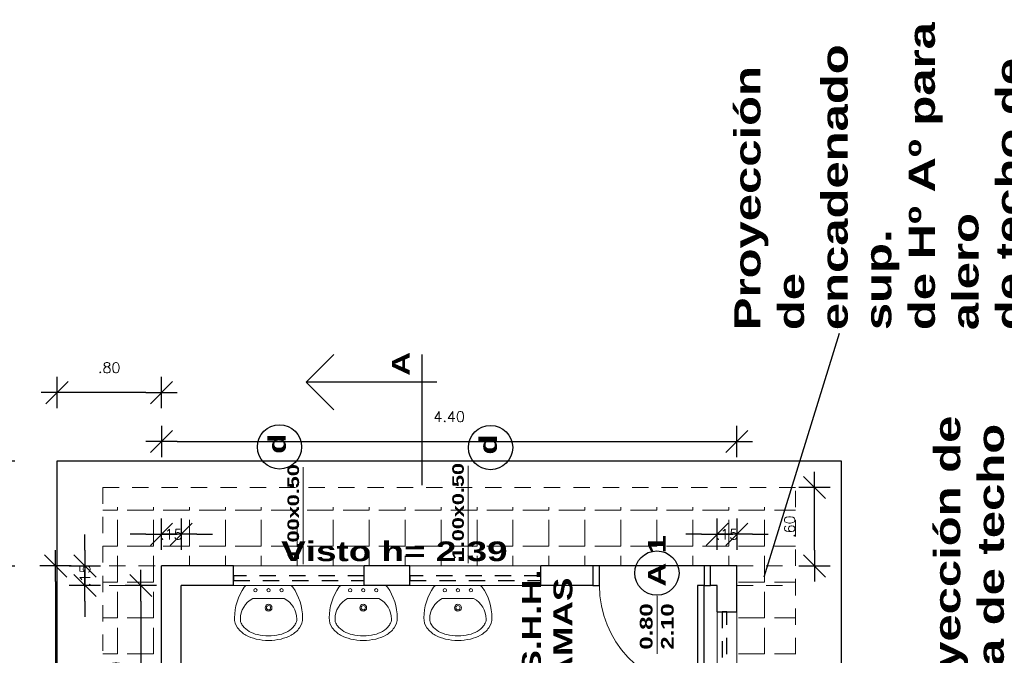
# Model space of a CAD drawing. Header units: millimetres. Extents: x 2197 to 2474, y 339 to 418.
# Tile 5 of 14: x 2236.81 to 2244.34, y 373.56 to 378.42. Entities that reach past the tile are written whole.
import ezdxf

# ---------------------------------------------------------------- set-up
doc = ezdxf.new("R2010")
doc.units = ezdxf.units.MM
doc.linetypes.add('HIDDEN2', pattern=[0.1875, 0.125, -0.0625])
doc.layers.add('aberturas', color=2, linetype='Continuous')
doc.layers.add('FOLHA', color=2, linetype='Continuous')
for name, color, linetype, lineweight in [('FOLHA2', 1, 'Continuous', 0), ('P1-HACHURA', 1, 'Continuous', 5), ('SANITARIOS', 2, 'Continuous', 5)]:
    doc.layers.add(name, color=color, linetype=linetype, lineweight=lineweight)
doc.styles.add('REGUA60', font='cityb___.ttf', dxfattribs={"width": 1.4})
doc.styles.add('SIMPLEX_8', font='simplex.shx')
doc.dimstyles.new('Copy of 08', dxfattribs={"dimtxt": 0.08, "dimasz": 0.12, "dimexe": 0, "dimexo": 0, "dimgap": 0.15, "dimtad": 1, "dimzin": 4, "dimdsep": 46, "dimtxsty": 'SIMPLEX_8', "dimblk1": 'D', "dimblk2": 'D', "dimsah": 1, "dimcen": 0.09, "dimse1": 1, "dimse2": 1, "dimclre": 256, "dimclrt": 2, "dimadec": 0, "dimazin": 0, "dimtfac": 1, "dimtmove": 2, "dimatfit": 3, "dimldrblk": 'D', "dimfxl": 1, "dimtolj": 1, "dimtzin": 0, "dimarcsym": 0})

# ---------------------------------------------------------------- blocks, each defined once
blk = doc.blocks.new('A$C6B9A7926')
at = {"layer": 'aberturas'}
for points in [[(0.05, 0.8673), (0, 0.8673), (0, 0.9173), (0.05, 0.9173)], [(0.05, 0.15), (0.1, 0.15), (0.1, 0.95), (0.05, 0.95)], [(0.1, 0.8673), (0.15, 0.8673), (0.15, 0.9173), (0.1, 0.9173)], [(0, 0), (0.05, 0), (0.05, 0.15), (0, 0.15)], [(0.85, 0), (0.9, 0), (0.9, 0.15), (0.85, 0.15)]]:
    blk.add_lwpolyline(points, close=True, dxfattribs=at)
at = {"layer": 'aberturas', "lineweight": 5}
blk.add_arc((0.05, 0.15), 0.8, 360, 86.41668, dxfattribs=at)
blk = doc.blocks.new('A$C24DE0BB0')
at = {"layer": 'aberturas', "lineweight": 5}
blk.add_line((0, 0.238), (0.649, 0.238), dxfattribs=at)
at = {"layer": 'aberturas', "lineweight": 5, "insert": (0.046, 0.432), "char_height": 0.1424, "width": 0.59089, "attachment_point": 1, "style": 'REGUA60'}
blk.add_mtext('0.80\\P2.10', dxfattribs=at)
blk = doc.blocks.new('D')
at = {"color": 4}
blk.add_line((-0.707, -0.707), (0.707, 0.707), dxfattribs=at)
for p, q in [((0, -1), (0, 1)), ((-1, 0), (1, 0))]:
    blk.add_line(p, q)
blk = doc.blocks.new('*D133')
at = {"layer": 'Defpoints', "color": 0, "transparency": 16777216}
for p in [(2238.0454, 374.0941), (2237.7369, 372.6941), (2238.0454, 372.6941)]:
    blk.add_point(p, dxfattribs=at)
at = {"layer": 'FOLHA', "color": 0, "lineweight": -2, "transparency": 16777216}
blk.add_line((2237.7369, 373.9741), (2237.7369, 372.8141), dxfattribs=at)
at = {"layer": 'FOLHA', "color": 0, "lineweight": -2, "transparency": 16777216, "xscale": 0.12, "yscale": 0.12, "zscale": 0.12}
for p, rotation in [((2237.7369, 374.0941), 90), ((2237.7369, 372.6941), 270)]:
    blk.add_blockref('D', p, dxfattribs=dict(at, rotation=rotation))
at = {"layer": 'FOLHA', "color": 2, "transparency": 16777216, "insert": (2237.5469, 373.3941), "char_height": 0.08, "attachment_point": 5, "rotation": 90, "style": 'SIMPLEX_8'}
blk.add_mtext('\\A1;1.40', dxfattribs=at)
blk = doc.blocks.new('*D137')
at = {"layer": 'Defpoints', "color": 0, "transparency": 16777216}
for p in [(2237.8954, 374.2441), (2237.085, 368.0941), (2237.8954, 368.0941)]:
    blk.add_point(p, dxfattribs=at)
at = {"layer": 'FOLHA', "color": 0, "lineweight": -2, "transparency": 16777216}
blk.add_line((2237.085, 374.1241), (2237.085, 368.2141), dxfattribs=at)
at = {"layer": 'FOLHA', "color": 0, "lineweight": -2, "transparency": 16777216, "xscale": 0.12, "yscale": 0.12, "zscale": 0.12}
for p, rotation in [((2237.085, 374.2441), 90), ((2237.085, 368.0941), 270)]:
    blk.add_blockref('D', p, dxfattribs=dict(at, rotation=rotation))
at = {"layer": 'FOLHA', "color": 2, "transparency": 16777216, "insert": (2236.895, 371.1691), "char_height": 0.08, "attachment_point": 5, "rotation": 90, "style": 'SIMPLEX_8'}
blk.add_mtext('\\A1;6.15', dxfattribs=at)
blk = doc.blocks.new('*D122')
at = {"layer": 'Defpoints', "color": 0, "transparency": 16777216}
for p in [(2237.5997, 374.2441), (2237.3093, 374.0941), (2237.5997, 374.0941)]:
    blk.add_point(p, dxfattribs=at)
at = {"layer": 'FOLHA', "color": 0, "lineweight": -2, "transparency": 16777216}
for p, q in [((2237.3093, 374.3641), (2237.3093, 374.4841)), ((2237.3093, 374.2441), (2237.3093, 374.0941)), ((2237.3093, 373.9741), (2237.3093, 373.8541))]:
    blk.add_line(p, q, dxfattribs=at)
at = {"layer": 'FOLHA', "color": 0, "lineweight": -2, "transparency": 16777216, "xscale": 0.12, "yscale": 0.12, "zscale": 0.12}
for p, rotation in [((2237.3093, 374.2441), 270), ((2237.3093, 374.0941), 90)]:
    blk.add_blockref('D', p, dxfattribs=dict(at, rotation=rotation))
at = {"layer": 'FOLHA', "color": 2, "transparency": 16777216, "insert": (2237.3093, 374.1691), "char_height": 0.08, "attachment_point": 5, "rotation": 90, "style": 'SIMPLEX_8'}
blk.add_mtext('\\A1;.15', dxfattribs=at)
blk = doc.blocks.new('*D138')
at = {"layer": 'Defpoints', "color": 0, "transparency": 16777216}
for p in [(2237.8954, 374.486), (2237.8954, 374.2441), (2238.0454, 374.2441)]:
    blk.add_point(p, dxfattribs=at)
at = {"layer": 'FOLHA', "color": 0, "lineweight": -2, "transparency": 16777216}
for p, q in [((2237.7754, 374.486), (2237.6554, 374.486)), ((2238.0454, 374.486), (2237.8954, 374.486)), ((2238.1654, 374.486), (2238.2854, 374.486))]:
    blk.add_line(p, q, dxfattribs=at)
at = {"layer": 'FOLHA', "color": 0, "lineweight": -2, "transparency": 16777216, "xscale": 0.12, "yscale": 0.12, "zscale": 0.12}
blk.add_blockref('D', (2237.8954, 374.486), dxfattribs=at)
at = {"layer": 'FOLHA', "color": 0, "lineweight": -2, "transparency": 16777216, "xscale": 0.12, "yscale": 0.12, "zscale": 0.12, "rotation": 180}
blk.add_blockref('D', (2238.0454, 374.486), dxfattribs=at)
at = {"layer": 'FOLHA', "color": 2, "transparency": 16777216, "insert": (2237.9704, 374.486), "char_height": 0.08, "attachment_point": 5, "style": 'SIMPLEX_8'}
blk.add_mtext('\\A1;.15', dxfattribs=at)
blk = doc.blocks.new('*D127')
at = {"layer": 'Defpoints', "color": 0, "transparency": 16777216}
for p in [(2242.1454, 374.486), (2242.1454, 374.2441), (2242.2954, 374.2441)]:
    blk.add_point(p, dxfattribs=at)
at = {"layer": 'FOLHA', "color": 0, "lineweight": -2, "transparency": 16777216}
for p, q in [((2242.0254, 374.486), (2241.9054, 374.486)), ((2242.2954, 374.486), (2242.1454, 374.486)), ((2242.4154, 374.486), (2242.5354, 374.486))]:
    blk.add_line(p, q, dxfattribs=at)
at = {"layer": 'FOLHA', "color": 0, "lineweight": -2, "transparency": 16777216, "xscale": 0.12, "yscale": 0.12, "zscale": 0.12}
blk.add_blockref('D', (2242.1454, 374.486), dxfattribs=at)
at = {"layer": 'FOLHA', "color": 0, "lineweight": -2, "transparency": 16777216, "xscale": 0.12, "yscale": 0.12, "zscale": 0.12, "rotation": 180}
blk.add_blockref('D', (2242.2954, 374.486), dxfattribs=at)
at = {"layer": 'FOLHA', "color": 2, "transparency": 16777216, "insert": (2242.2204, 374.486), "char_height": 0.08, "attachment_point": 5, "style": 'SIMPLEX_8'}
blk.add_mtext('\\A1;.15', dxfattribs=at)
blk = doc.blocks.new('A$C7BF3546D')
at = {"layer": 'FOLHA'}
for p, q in [((0, 0.7876), (0.2121, 0.9997)), ((0.8874, 0), (0.8874, 1)), ((1, 0.7876), (0, 0.7876)), ((0, 0.7876), (0.2121, 0.5754))]:
    blk.add_line(p, q, dxfattribs=at)
blk = doc.blocks.new('LAVATORIO')
for points in [[(-150.6856, 114.8001, 0.200231), (-150.6733, 114.8189), (-150.6733, 115.1528, 0.19279), (-150.6849, 115.1712, 0.154902), (-150.9207, 115.2457, 0.17524), (-150.9971, 115.2225, 0.106133), (-151.0529, 115.1586, 0.070271), (-151.0825, 115.0816, 0.056527), (-151.0933, 114.9859, 0.056527), (-151.0825, 114.8902, 0.070271), (-151.0529, 114.8131, 0.106133), (-150.9971, 114.7492, 0.17524), (-150.9207, 114.726, 0.154378), (-150.6856, 114.8001, 0.154902)], [(-150.7733, 115.1059, 0.280936), (-150.9305, 115.2016, 0.180168), (-150.9693, 115.19, 0.055612), (-150.9822, 115.1825, 0.106133), (-151.0242, 115.1344, 0.070271), (-151.0488, 115.0704, 0.056527), (-151.0583, 114.9859, 0.056527), (-151.0488, 114.9014, 0.070271), (-151.0242, 114.8374, 0.106133), (-150.9822, 114.7893, 0.055612), (-150.9693, 114.7817, 0.180168), (-150.9305, 114.7702, 0.280936), (-150.7733, 114.8659), (-150.7733, 115.1059)]]:
    blk.add_lwpolyline(points, format="xyb")
for centre, radius in [((-150.7093, 115.0859), 0.0128), ((-150.8433, 114.9859), 0.0262), ((-150.8433, 114.9859), 0.0162), ((-150.7093, 114.9859), 0.0128), ((-150.7093, 114.8859), 0.0128)]:
    blk.add_circle(centre, radius)
blk = doc.blocks.new('LAVAT')
at = {"xscale": -1, "rotation": 269.9999999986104}
blk.add_blockref('LAVATORIO', (15211.164, 9300.1314), dxfattribs=at)
blk = doc.blocks.new('*D139')
at = {"layer": 'Defpoints', "color": 0, "transparency": 16777216}
for p in [(2242.2954, 375.1955), (2237.8954, 374.2441), (2242.2954, 374.2441)]:
    blk.add_point(p, dxfattribs=at)
at = {"layer": 'FOLHA', "color": 0, "lineweight": -2, "transparency": 16777216}
blk.add_line((2238.0154, 375.1955), (2242.1754, 375.1955), dxfattribs=at)
at = {"layer": 'FOLHA', "color": 0, "lineweight": -2, "transparency": 16777216, "xscale": 0.12, "yscale": 0.12, "zscale": 0.12, "rotation": 180}
blk.add_blockref('D', (2237.8954, 375.1955), dxfattribs=at)
at = {"layer": 'FOLHA', "color": 0, "lineweight": -2, "transparency": 16777216, "xscale": 0.12, "yscale": 0.12, "zscale": 0.12}
blk.add_blockref('D', (2242.2954, 375.1955), dxfattribs=at)
at = {"layer": 'FOLHA', "color": 2, "transparency": 16777216, "insert": (2240.0954, 375.3855), "char_height": 0.08, "attachment_point": 5, "style": 'SIMPLEX_8'}
blk.add_mtext('\\A1;4.40', dxfattribs=at)
blk = doc.blocks.new('*D142')
at = {"layer": 'Defpoints', "color": 0, "transparency": 16777216}
for p in [(2236.6526, 375.0441), (2237.0954, 375.0441), (2237.8954, 374.2441)]:
    blk.add_point(p, dxfattribs=at)
at = {"layer": 'FOLHA', "color": 0, "lineweight": -2, "transparency": 16777216}
blk.add_line((2236.6526, 374.3641), (2236.6526, 374.9241), dxfattribs=at)
at = {"layer": 'FOLHA', "color": 0, "lineweight": -2, "transparency": 16777216, "xscale": 0.12, "yscale": 0.12, "zscale": 0.12}
for p, rotation in [((2236.6526, 375.0441), 90), ((2236.6526, 374.2441), 270)]:
    blk.add_blockref('D', p, dxfattribs=dict(at, rotation=rotation))
at = {"layer": 'FOLHA', "color": 2, "transparency": 16777216, "insert": (2236.4626, 374.6441), "char_height": 0.08, "attachment_point": 5, "rotation": 90, "style": 'SIMPLEX_8'}
blk.add_mtext('\\A1;.80', dxfattribs=at)
blk = doc.blocks.new('*D143')
at = {"layer": 'Defpoints', "color": 0, "transparency": 16777216}
for p in [(2237.0954, 375.5697), (2237.0954, 375.0441), (2237.8954, 374.2441)]:
    blk.add_point(p, dxfattribs=at)
at = {"layer": 'FOLHA', "color": 0, "lineweight": -2, "transparency": 16777216}
blk.add_line((2237.7754, 375.5697), (2237.2154, 375.5697), dxfattribs=at)
at = {"layer": 'FOLHA', "color": 0, "lineweight": -2, "transparency": 16777216, "xscale": 0.12, "yscale": 0.12, "zscale": 0.12, "rotation": 180}
blk.add_blockref('D', (2237.0954, 375.5697), dxfattribs=at)
at = {"layer": 'FOLHA', "color": 0, "lineweight": -2, "transparency": 16777216, "xscale": 0.12, "yscale": 0.12, "zscale": 0.12}
blk.add_blockref('D', (2237.8954, 375.5697), dxfattribs=at)
at = {"layer": 'FOLHA', "color": 2, "transparency": 16777216, "insert": (2237.4954, 375.7597), "char_height": 0.08, "attachment_point": 5, "style": 'SIMPLEX_8'}
blk.add_mtext('\\A1;.80', dxfattribs=at)
blk = doc.blocks.new('*D144')
at = {"layer": 'Defpoints', "color": 0, "transparency": 16777216}
for p in [(2242.2954, 374.8441), (2242.8902, 374.8441), (2242.2954, 374.2441)]:
    blk.add_point(p, dxfattribs=at)
at = {"layer": 'FOLHA', "color": 0, "lineweight": -2, "transparency": 16777216}
blk.add_line((2242.8902, 374.3641), (2242.8902, 374.7241), dxfattribs=at)
at = {"layer": 'FOLHA', "color": 0, "lineweight": -2, "transparency": 16777216, "xscale": 0.12, "yscale": 0.12, "zscale": 0.12}
for p, rotation in [((2242.8902, 374.8441), 90), ((2242.8902, 374.2441), 270)]:
    blk.add_blockref('D', p, dxfattribs=dict(at, rotation=rotation))
at = {"layer": 'FOLHA', "color": 2, "transparency": 16777216, "insert": (2242.7002, 374.5441), "char_height": 0.08, "attachment_point": 5, "rotation": 90, "style": 'SIMPLEX_8'}
blk.add_mtext('\\A1;.60', dxfattribs=at)
blk = doc.blocks.new('A$C1C462CF9')
at = {"layer": 'aberturas', "lineweight": 5}
blk.add_line((0, 0.1481), (0.743, 0.1481), dxfattribs=at)
at = {"layer": 'aberturas', "lineweight": 5, "insert": (0.0283, 0.2684), "char_height": 0.08848, "width": 0.716237, "attachment_point": 1, "style": 'REGUA60'}
blk.add_mtext('1.00x0.50\\P   ', dxfattribs=at)

msp = doc.modelspace()

# ---------------------------------------------------------------- hatches: boundary and pattern name
at = {"layer": 'P1-HACHURA'}
h = msp.add_hatch(dxfattribs=at)
h.set_pattern_fill('ANGLE', color=256, angle=90, style=0)
h.set_pattern_definition([(90, (2264.23324, 363.94584), (-0.275, 2e-17), [0.2, -0.075]), (180, (2264.23324, 363.94584), (-3e-17, -0.275), [0.2, -0.075])])
h.paths.add_polyline_path([(2237.09538, 367.29407), (2238.72294, 367.29407, -0.1454542), (2238.80719, 367.34092), (2238.80719, 367.64407), (2237.44538, 367.64407), (2237.44538, 374.69407), (2238.79319, 374.69407), (2238.79319, 374.9853, -0.2118751), (2238.66917, 375.04407), (2237.09538, 375.04407)])
h.paths.add_polyline_path([(2238.92564, 375.04407, -0.2249372), (2238.79319, 374.9853), (2238.79319, 374.69407), (2240.40017, 374.69407), (2240.40017, 374.98031, -0.2102425), (2240.27973, 375.04407)])
h.paths.add_polyline_path([(2238.79319, 374.69407), (2238.79319, 374.24407), (2239.44538, 374.24407), (2239.79538, 374.24407), (2240.40017, 374.24407), (2240.40017, 374.69407)], flags=17)
h.paths.add_polyline_path([(2240.40017, 374.69407), (2240.40017, 374.24407), (2240.79538, 374.24407), (2241.19538, 374.24407), (2241.52414, 374.24407, -0.321579), (2241.68441, 374.35904, -0.321579), (2241.84468, 374.24407), (2242.07038, 374.24407), (2242.09538, 374.24407), (2242.29538, 374.24407), (2242.29538, 373.89407), (2242.29538, 373.39407), (2242.74538, 373.39407), (2242.74538, 374.69407)], flags=17)
h.paths.add_polyline_path([(2242.66911, 374.69407), (2242.74538, 374.69407), (2242.74538, 367.64407), (2237.44538, 367.64407), (2237.44538, 374.69407), (2240.40017, 374.69407), (2240.40017, 374.98031, -0.2102425), (2240.27973, 375.04407), (2237.09538, 375.04407), (2237.09538, 367.29407), (2243.09538, 367.29407), (2243.09538, 375.04407), (2242.77755, 375.04407)])
h.paths.add_polyline_path([(2242.74538, 373.39407), (2242.29538, 373.39407), (2242.29538, 372.89407), (2242.29538, 372.54407), (2242.29538, 371.24407), (2242.29538, 370.94407), (2242.29538, 370.5003), (2242.74538, 370.5003)], flags=16)
h.paths.add_polyline_path([(2243.09538, 373.26328, -0.3965782), (2243.09538, 373.49521), (2243.09538, 375.04407), (2242.77755, 375.04407), (2242.66911, 374.69407), (2242.74538, 374.69407), (2242.74538, 372.74654), (2243.09538, 372.75812)])
h.paths.add_polyline_path([(2242.74538, 370.5003), (2243.03605, 370.5003, -0.2389932), (2243.09538, 370.64134), (2243.09538, 372.75812), (2242.74538, 372.74654)])
h.paths.add_polyline_path([(2242.74538, 369.06873), (2243.09538, 369.06873), (2243.09538, 370.26787), (2242.74538, 370.26787)], flags=16)
h.paths.add_polyline_path([(2242.74538, 367.64407), (2240.65374, 367.64407), (2240.65374, 367.35112, -0.1971701), (2240.76883, 367.29407), (2243.09538, 367.29407), (2243.09538, 368.64186, -0.3383825), (2243.03717, 368.83893), (2242.74538, 368.83893)])
h.paths.add_polyline_path([(2239.88864, 367.64407), (2239.88864, 367.29407), (2240.51469, 367.29407, -0.2342782), (2240.65374, 367.35112), (2240.65374, 367.64407)])
h.paths.add_polyline_path([(2239.79538, 368.09407), (2239.44538, 368.09407), (2238.80719, 368.09407), (2238.80719, 367.64407), (2240.65374, 367.64407), (2240.65374, 368.09407)], flags=17)
h.paths.add_polyline_path([(2238.80719, 367.64407), (2238.80719, 367.34092, -0.0546978), (2238.84388, 367.34494, -0.2017572), (2238.96482, 367.29407), (2239.88864, 367.29407), (2239.88864, 367.64407)])
h.paths.add_polyline_path([(2237.89538, 368.09407), (2237.89538, 374.24407), (2238.44538, 374.24407), (2238.79319, 374.24407), (2238.79319, 374.69407), (2237.44538, 374.69407), (2237.44538, 367.64407), (2238.80719, 367.64407), (2238.80719, 368.09407), (2238.44538, 368.09407)], flags=17)
h.paths.add_polyline_path([(2237.52587, 371.75978), (2237.52587, 372.02835), (2237.40587, 372.02835), (2237.40587, 371.75978)], flags=25)
h.paths.add_polyline_path([(2237.52037, 370.30978), (2237.52037, 370.57835), (2237.40037, 370.57835), (2237.40037, 370.30978)], flags=25)
h.paths.add_polyline_path([(2237.36929, 374.07288), (2237.36929, 374.26526), (2237.24929, 374.26526), (2237.24929, 374.07288)], flags=24)
h.paths.add_polyline_path([(2237.36929, 368.07288), (2237.36929, 368.26526), (2237.24929, 368.26526), (2237.24929, 368.07288)], flags=24)
h.paths.add_polyline_path([(2240.23728, 375.06552), (2239.95347, 375.06552), (2239.95347, 374.94552), (2240.23728, 374.94552)], flags=9)
h.paths.add_polyline_path([(2238.76992, 374.24157), (2240.27737, 374.24157), (2240.27737, 374.47009), (2238.76992, 374.47009)], flags=25)
h.paths.add_polyline_path([(2242.31657, 374.54595), (2242.12419, 374.54595), (2242.12419, 374.42595), (2242.31657, 374.42595)], flags=24)
h.paths.add_polyline_path([(2238.9837, 367.90054), (2240.49115, 367.90054), (2240.49115, 368.12907), (2238.9837, 368.12907)], flags=25)
h.paths.add_polyline_path([(2237.60693, 373.25978), (2237.60693, 373.52835), (2237.48693, 373.52835), (2237.48693, 373.25978)], flags=24)
h.paths.add_polyline_path([(2237.60693, 368.80978), (2237.60693, 369.07835), (2237.48693, 369.07835), (2237.48693, 368.80978)], flags=24)
h.paths.add_polyline_path([(2237.66499, 372.52288), (2237.66499, 372.71526), (2237.54499, 372.71526), (2237.54499, 372.52288)], flags=24)
h.paths.add_polyline_path([(2237.66499, 371.07288), (2237.66499, 371.26526), (2237.54499, 371.26526), (2237.54499, 371.07288)], flags=24)
h.paths.add_polyline_path([(2237.66499, 369.62288), (2237.66499, 369.81526), (2237.54499, 369.81526), (2237.54499, 369.62288)], flags=24)
h.paths.add_polyline_path([(2238.06657, 374.54595), (2237.87419, 374.54595), (2237.87419, 374.42595), (2238.06657, 374.42595)], flags=24)
h.paths.add_polyline_path([(2237.93104, 370.55301), (2237.93104, 371.90152), (2237.72661, 371.90152), (2237.72661, 370.55301)], flags=24)

# ---------------------------------------------------------------- linework, layer by layer
at = {"color": 252, "linetype": 'HIDDEN2', "lineweight": 5}
for p, q in [((2237.49538, 374.24407), (2237.89538, 374.24407)), ((2242.29538, 374.24407), (2242.69538, 374.24407)), ((2237.49538, 374.09407), (2237.89538, 374.09407)), ((2242.29538, 374.09407), (2242.69538, 374.09407))]:
    msp.add_line(p, q, dxfattribs=at)
at = {"color": 252}
for p, q in [((2237.89538, 368.09407), (2237.89538, 374.24407)), ((2238.44538, 374.24407), (2237.89538, 374.24407)), ((2238.44538, 374.09407), (2238.44538, 374.24407)), ((2239.79538, 374.24407), (2239.44538, 374.24407)), ((2239.44538, 374.09407), (2239.44538, 374.24407)), ((2239.79538, 374.09407), (2239.79538, 374.24407)), ((2241.19538, 374.24407), (2240.79538, 374.24407)), ((2240.79538, 374.09407), (2240.79538, 374.24407)), ((2241.19538, 374.24407), (2241.19538, 374.09407)), ((2242.29538, 374.24407), (2242.09538, 374.24407)), ((2242.09538, 374.09407), (2242.09538, 374.24407)), ((2242.29538, 373.89407), (2242.29538, 374.24407)), ((2238.04538, 372.69407), (2238.04538, 374.09407)), ((2238.44538, 374.09407), (2238.04538, 374.09407)), ((2239.79538, 374.09407), (2239.44538, 374.09407)), ((2241.19538, 374.09407), (2240.79538, 374.09407)), ((2242.14538, 374.09407), (2242.09538, 374.09407)), ((2242.14538, 373.89407), (2242.14538, 374.09407)), ((2242.14538, 373.89407), (2242.29538, 373.89407))]:
    msp.add_line(p, q, dxfattribs=at)
at = {"color": 252, "lineweight": 5}
for p, q in [((2238.44538, 374.24407), (2239.44538, 374.24407)), ((2239.79538, 374.24407), (2240.79538, 374.24407)), ((2238.44538, 374.09407), (2239.44538, 374.09407)), ((2239.79538, 374.09407), (2240.79538, 374.09407)), ((2242.14538, 373.89407), (2242.14538, 372.89407)), ((2242.29538, 373.89407), (2242.29538, 372.89407))]:
    msp.add_line(p, q, dxfattribs=at)
at = {"color": 252}
msp.add_lwpolyline([(2237.09538, 367.29407), (2243.09538, 367.29407), (2243.09538, 375.04407), (2237.09538, 375.04407)], close=True, dxfattribs=at)
at = {"layer": 'aberturas', "color": 252, "linetype": 'HIDDEN2'}
for points in [[(2238.44538, 374.13157), (2239.44538, 374.13157), (2239.44538, 374.16907), (2238.44538, 374.16907)], [(2239.79538, 374.13157), (2240.79538, 374.13157), (2240.79538, 374.16907), (2239.79538, 374.16907)], [(2242.18288, 373.89407), (2242.18288, 372.89407), (2242.22038, 372.89407), (2242.22038, 373.89407)]]:
    msp.add_lwpolyline(points, close=True, dxfattribs=at)
at = {"layer": 'FOLHA', "color": 252}
msp.add_line((2242.50389, 374.16083), (2243.0815, 376.02503), dxfattribs=at)
at = {"layer": 'FOLHA'}
msp.add_line((2242.07038, 374.24407), (2241.19538, 374.24407), dxfattribs=at)
at = {"layer": 'FOLHA', "color": 252}
for centre in [(2238.79741, 375.15445), (2240.41241, 375.14907), (2241.68441, 374.18984)]:
    msp.add_circle(centre, 0.1692, dxfattribs=at)
at = {"layer": 'FOLHA2', "color": 252, "linetype": 'HIDDEN2'}
msp.add_lwpolyline([(2237.44538, 367.49407), (2242.74538, 367.49407), (2242.74538, 374.84407), (2237.44538, 374.84407)], close=True, dxfattribs=at)

# ---------------------------------------------------------------- block references
at = {"layer": 'aberturas', "color": 252}
for name, p, rotation in [('A$C1C462CF9', (2239.12699, 374.25711), 90), ('A$C1C462CF9', (2240.38763, 374.26613), 90), ('A$C6B9A7926', (2242.09538, 374.24407), 180)]:
    msp.add_blockref(name, p, dxfattribs=dict(at, rotation=rotation))
at = {"layer": 'aberturas', "color": 252, "xscale": 0.6815208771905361, "yscale": 0.6815208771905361, "zscale": 0.6815208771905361, "rotation": 90}
msp.add_blockref('A$C24DE0BB0', (2241.84837, 373.5726), dxfattribs=at)
at = {"layer": 'FOLHA', "color": 252}
msp.add_blockref('A$C7BF3546D', (2239.00121, 374.86205), dxfattribs=at)
at = {"layer": 'SANITARIOS', "color": 252}
for p in [(-13087.43609, -8775.36394), (-13086.7118, -8775.36394), (-13085.98751, -8775.36394)]:
    msp.add_blockref('LAVAT', p, dxfattribs=at)

# ---------------------------------------------------------------- texts
at = {"layer": 'FOLHA', "color": 252, "style": 'REGUA60', "width": 1.4}
for s, height, p in [('A', 0.13477, (2239.793, 375.69844)), ('d', 0.13477, (2238.84566, 375.10112)), ('d', 0.13477, (2240.46066, 375.09574)), ('A 1', 0.134774, (2241.75051, 374.08632))]:
    msp.add_text(s, height=height, rotation=90, dxfattribs=at).set_placement(p)
msp.add_text('Visto h= 2.39', height=0.1506591, dxfattribs=at).set_placement((2238.8101, 374.28059))
at = {"layer": 'FOLHA', "color": 2, "char_height": 0.2000897, "width": 2.4778755, "attachment_point": 1, "rotation": 90, "style": 'REGUA60'}
for s, insert in [('Proyección de encadenado sup.\\Pde Hº Aº para alero\\Pde techo de tejas', (2242.2768, 376.04739)), ('Proyección de\\Plínea de techo', (2243.80469, 372.83264))]:
    msp.add_mtext(s, dxfattribs=dict(at, insert=insert))
at = {"layer": 'FOLHA', "color": 252, "insert": (2240.65287, 373.16488), "char_height": 0.144241, "width": 0.7407151, "attachment_point": 1, "rotation": 90, "style": 'REGUA60'}
msp.add_mtext('S.S.H.H.\\PDAMAS', dxfattribs=at)

# ---------------------------------------------------------------- dimensions: what is measured, and where the dimension line sits
at = {"layer": 'FOLHA'}
for base, p1, p2, angle, picture, middle in [((2237.09538, 375.56974), (2237.89538, 374.24407), (2237.09538, 375.04407), 180, '*D143', (2237.49538, 375.75974)), ((2242.29538, 375.19552), (2237.89538, 374.24407), (2242.29538, 374.24407), 180, '*D139', (2240.09538, 375.38552)), ((2236.65256, 375.04407), (2237.89538, 374.24407), (2237.09538, 375.04407), 90, '*D142', (2236.46256, 374.64407)), ((2242.8902, 374.84407), (2242.29538, 374.24407), (2242.29538, 374.84407), 90, '*D144', (2242.7002, 374.54407)), ((2237.085, 368.09407), (2237.89538, 374.24407), (2237.89538, 368.09407), 90, '*D137', (2236.895, 371.16907)), ((2237.73693, 372.69407), (2238.04538, 374.09407), (2238.04538, 372.69407), 90, '*D133', (2237.54693, 373.39407))]:
    dim = msp.add_linear_dim(base=base, p1=p1, p2=p2, angle=angle, dimstyle='Copy of 08', dxfattribs=at)
    dim.commit()
    dim.dimension.update_dxf_attribs({"geometry": picture, "text_midpoint": middle})
for base, p1, p2, picture, middle in [((2237.89538, 374.48595), (2238.04538, 374.24407), (2237.89538, 374.24407), '*D138', (2237.97038, 374.48595)), ((2242.14538, 374.48595), (2242.29538, 374.24407), (2242.14538, 374.24407), '*D127', (2242.22038, 374.48595))]:
    dim = msp.add_linear_dim(base=base, p1=p1, p2=p2, dimstyle='Copy of 08', dxfattribs=at)
    dim.commit()
    dim.dimension.update_dxf_attribs({"geometry": picture, "text_midpoint": middle, "dimtype": 160})
dim = msp.add_linear_dim(base=(2237.30929, 374.09407), p1=(2237.59968, 374.24407), p2=(2237.59968, 374.09407), angle=90, dimstyle='Copy of 08', dxfattribs=at)
dim.commit()
dim.dimension.update_dxf_attribs({"geometry": '*D122', "text_midpoint": (2237.30929, 374.16907), "dimtype": 160})

doc.saveas('drawing.dxf')
